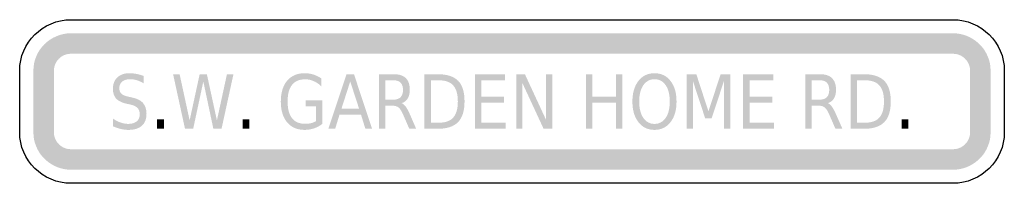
# Model space of a CAD drawing. Header units: inches. Extents: x -0.5 to 0.5, y -0.08 to 0.08.
import ezdxf

# ---------------------------------------------------------------- set-up
doc = ezdxf.new("R2010")
doc.units = ezdxf.units.IN
doc.header["$MEASUREMENT"] = 0

msp = doc.modelspace()

# ---------------------------------------------------------------- hatches: boundary and pattern name
for points in [[(-0.4479, 0.0694), (-0.4517, 0.0693), (-0.4554, 0.0687), (-0.459, 0.0678), (-0.4625, 0.0665), (-0.4659, 0.0649), (-0.4691, 0.063), (-0.4721, 0.0608), (-0.4749, 0.0583), (-0.4774, 0.0555), (-0.4797, 0.0525), (-0.4816, 0.0493), (-0.4832, 0.0459), (-0.4845, 0.0423), (-0.4854, 0.0387), (-0.4859, 0.035), (-0.4861, 0.0312), (-0.4653, 0.0312), (-0.4652, 0.033), (-0.4649, 0.0346), (-0.4645, 0.0363), (-0.464, 0.0379), (-0.4632, 0.0394), (-0.4624, 0.0409), (-0.4613, 0.0423), (-0.4602, 0.0435), (-0.4589, 0.0447), (-0.4576, 0.0457), (-0.4561, 0.0466), (-0.4546, 0.0473), (-0.453, 0.0479), (-0.4513, 0.0483), (-0.4496, 0.0485), (-0.4479, 0.0486), (-0.4479, 0.0694)], [(-0.4479, 0.0486), (0.4479, 0.0486), (0.4479, 0.0694), (-0.4479, 0.0694), (-0.4479, 0.0486)], [(0.4861, 0.0312), (0.4859, 0.0348), (0.4855, 0.0383), (0.4847, 0.0417), (0.4835, 0.045), (0.4821, 0.0483), (0.4804, 0.0514), (0.4784, 0.0543), (0.4761, 0.057), (0.4736, 0.0595), (0.4709, 0.0617), (0.468, 0.0637), (0.4649, 0.0654), (0.4617, 0.0669), (0.4584, 0.068), (0.4549, 0.0688), (0.4514, 0.0693), (0.4479, 0.0694), (0.4479, 0.0486), (0.4495, 0.0485), (0.4511, 0.0483), (0.4527, 0.0479), (0.4542, 0.0474), (0.4557, 0.0468), (0.4571, 0.046), (0.4584, 0.0451), (0.4596, 0.0441), (0.4607, 0.0429), (0.4618, 0.0417), (0.4627, 0.0404), (0.4635, 0.039), (0.4641, 0.0375), (0.4646, 0.036), (0.465, 0.0344), (0.4652, 0.0329), (0.4653, 0.0312), (0.4861, 0.0312)], [(-0.4653, -0.0313), (-0.4653, 0.0312), (-0.4861, 0.0312), (-0.4861, -0.0313), (-0.4653, -0.0313)], [(0.4653, 0.0312), (0.4653, -0.0313), (0.4861, -0.0313), (0.4861, 0.0312), (0.4653, 0.0312)], [(-0.3442, 0.0278), (-0.3376, 0.0278), (-0.3274, -0.0192), (-0.3172, 0.0278), (-0.3099, 0.0278), (-0.2997, -0.0192), (-0.2895, 0.0278), (-0.2829, 0.0278), (-0.295, -0.0278), (-0.3033, -0.0278), (-0.3135, 0.0204), (-0.3238, -0.0278), (-0.3321, -0.0278), (-0.3442, 0.0278)], [(-0.0377, 0.0278), (-0.0071, 0.0278), (-0.0071, 0.0215), (-0.0311, 0.0215), (-0.0311, 0.005), (-0.008, 0.005), (-0.008, -0.0013), (-0.0311, -0.0013), (-0.0311, -0.0215), (-0.0065, -0.0215), (-0.0065, -0.0278), (-0.0377, -0.0278), (-0.0377, 0.0278)], [(0.0043, 0.0278), (0.0131, 0.0278), (0.0346, -0.0187), (0.0346, 0.0278), (0.041, 0.0278), (0.041, -0.0278), (0.0321, -0.0278), (0.0106, 0.0187), (0.0106, -0.0278), (0.0043, -0.0278), (0.0043, 0.0278)], [(0.0751, 0.0278), (0.0817, 0.0278), (0.0817, 0.005), (0.1055, 0.005), (0.1055, 0.0278), (0.112, 0.0278), (0.112, -0.0278), (0.1055, -0.0278), (0.1055, -0.0013), (0.0817, -0.0013), (0.0817, -0.0278), (0.0751, -0.0278), (0.0751, 0.0278)], [(0.1774, 0.0278), (0.1872, 0.0278), (0.1995, -0.01), (0.2119, 0.0278), (0.2217, 0.0278), (0.2217, -0.0278), (0.2153, -0.0278), (0.2153, 0.021), (0.2028, -0.0171), (0.1962, -0.0171), (0.1837, 0.021), (0.1837, -0.0278), (0.1774, -0.0278), (0.1774, 0.0278)], [(0.2347, 0.0278), (0.2653, 0.0278), (0.2653, 0.0215), (0.2413, 0.0215), (0.2413, 0.005), (0.2644, 0.005), (0.2644, -0.0013), (0.2413, -0.0013), (0.2413, -0.0215), (0.266, -0.0215), (0.266, -0.0278), (0.2347, -0.0278), (0.2347, 0.0278)], [(-0.3604, -0.0183), (-0.3536, -0.0183), (-0.3536, -0.0278), (-0.3604, -0.0278), (-0.3604, -0.0183)], [(-0.2736, -0.0183), (-0.2668, -0.0183), (-0.2668, -0.0278), (-0.2736, -0.0278), (-0.2736, -0.0183)], [(0.3957, -0.0183), (0.4026, -0.0183), (0.4026, -0.0278), (0.3957, -0.0278), (0.3957, -0.0183)], [(-0.4861, -0.0313), (-0.4859, -0.0348), (-0.4855, -0.0383), (-0.4847, -0.0417), (-0.4835, -0.045), (-0.4821, -0.0483), (-0.4804, -0.0514), (-0.4784, -0.0543), (-0.4761, -0.057), (-0.4736, -0.0595), (-0.4709, -0.0617), (-0.468, -0.0637), (-0.4649, -0.0654), (-0.4617, -0.0669), (-0.4584, -0.068), (-0.4549, -0.0688), (-0.4514, -0.0693), (-0.4479, -0.0694), (-0.4479, -0.0486), (-0.4495, -0.0485), (-0.4511, -0.0483), (-0.4527, -0.0479), (-0.4542, -0.0474), (-0.4557, -0.0468), (-0.4571, -0.046), (-0.4584, -0.0451), (-0.4596, -0.0441), (-0.4607, -0.0429), (-0.4618, -0.0417), (-0.4627, -0.0404), (-0.4635, -0.039), (-0.4641, -0.0375), (-0.4646, -0.036), (-0.465, -0.0344), (-0.4652, -0.0329), (-0.4653, -0.0313), (-0.4861, -0.0313)], [(0.4479, -0.0694), (0.4514, -0.0693), (0.4549, -0.0688), (0.4584, -0.068), (0.4617, -0.0669), (0.4649, -0.0654), (0.468, -0.0637), (0.4709, -0.0617), (0.4736, -0.0595), (0.4761, -0.057), (0.4784, -0.0543), (0.4804, -0.0514), (0.4821, -0.0483), (0.4835, -0.045), (0.4847, -0.0417), (0.4855, -0.0383), (0.4859, -0.0348), (0.4861, -0.0313), (0.4653, -0.0313), (0.4652, -0.0329), (0.465, -0.0344), (0.4646, -0.036), (0.4641, -0.0375), (0.4635, -0.039), (0.4627, -0.0404), (0.4618, -0.0417), (0.4607, -0.0429), (0.4596, -0.0441), (0.4584, -0.0451), (0.4571, -0.046), (0.4557, -0.0468), (0.4542, -0.0474), (0.4527, -0.0479), (0.4511, -0.0483), (0.4495, -0.0485), (0.4479, -0.0486), (0.4479, -0.0694)], [(0.4479, -0.0486), (-0.4479, -0.0486), (-0.4479, -0.0694), (0.4479, -0.0694), (0.4479, -0.0486)]]:
    msp.add_hatch(color=7).paths.add_polyline_path(points)
h = msp.add_hatch(color=7)
edge = h.paths.add_edge_path()
edge.add_line((-0.3742, 0.026), (-0.3742, 0.0186))
edge.add_spline(control_points=[(-0.3742, 0.0186), (-0.3766, 0.02), (-0.379, 0.021), (-0.3812, 0.0217), (-0.3834, 0.0223), (-0.3855, 0.0227), (-0.3876, 0.0227), (-0.3912, 0.0227), (-0.3939, 0.0219), (-0.3959, 0.0203), (-0.3978, 0.0187), (-0.3988, 0.0165), (-0.3988, 0.0135), (-0.3988, 0.0111), (-0.3981, 0.0092), (-0.3968, 0.008), (-0.3955, 0.0067), (-0.3931, 0.0057), (-0.3895, 0.0049)], knot_values=[0, 0, 0, 0, 1, 1, 1, 2, 2, 2, 3, 3, 3, 4, 4, 4, 5, 5, 5, 6, 6, 6, 6], degree=3, periodic=0)
edge.add_line((-0.3895, 0.0049), (-0.3856, 0.004))
edge.add_spline(control_points=[(-0.3856, 0.004), (-0.3807, 0.0029), (-0.377, 0.0011), (-0.3747, -0.0016), (-0.3724, -0.0043), (-0.3712, -0.0079), (-0.3712, -0.0124), (-0.3712, -0.0178), (-0.3728, -0.0219), (-0.3759, -0.0247), (-0.3791, -0.0275), (-0.3837, -0.0289), (-0.3898, -0.0289), (-0.3921, -0.0289), (-0.3945, -0.0286), (-0.3971, -0.028), (-0.3997, -0.0274), (-0.4024, -0.0265), (-0.4051, -0.0253)], knot_values=[0, 0, 0, 0, 1, 1, 1, 2, 2, 2, 3, 3, 3, 4, 4, 4, 5, 5, 5, 6, 6, 6, 6], degree=3, periodic=0)
edge.add_line((-0.4051, -0.0253), (-0.4051, -0.0176))
edge.add_spline(control_points=[(-0.4051, -0.0176), (-0.4025, -0.0193), (-0.3999, -0.0206), (-0.3973, -0.0215), (-0.3948, -0.0223), (-0.3923, -0.0228), (-0.3898, -0.0228), (-0.3861, -0.0228), (-0.3832, -0.0219), (-0.3811, -0.0202), (-0.3791, -0.0185), (-0.3781, -0.0161), (-0.3781, -0.013), (-0.3781, -0.0103), (-0.3788, -0.0081), (-0.3803, -0.0066), (-0.3817, -0.0051), (-0.3841, -0.0039), (-0.3875, -0.0031)], knot_values=[0, 0, 0, 0, 1, 1, 1, 2, 2, 2, 3, 3, 3, 4, 4, 4, 5, 5, 5, 6, 6, 6, 6], degree=3, periodic=0)
edge.add_line((-0.3875, -0.0031), (-0.3914, -0.0023))
edge.add_spline(control_points=[(-0.3914, -0.0023), (-0.3963, -0.0011), (-0.3999, 0.0006), (-0.4021, 0.003), (-0.4042, 0.0054), (-0.4053, 0.0087), (-0.4053, 0.0129), (-0.4053, 0.0178), (-0.4038, 0.0217), (-0.4008, 0.0245), (-0.3978, 0.0274), (-0.3936, 0.0288), (-0.3883, 0.0288), (-0.3861, 0.0288), (-0.3837, 0.0285), (-0.3814, 0.0281), (-0.379, 0.0276), (-0.3766, 0.0269), (-0.3742, 0.026)], knot_values=[0, 0, 0, 0, 1, 1, 1, 2, 2, 2, 3, 3, 3, 4, 4, 4, 5, 5, 5, 6, 6, 6, 6], degree=3, periodic=0)
h = msp.add_hatch(color=7)
edge = h.paths.add_edge_path()
edge.add_line((-0.1989, -0.0199), (-0.1989, -0.0049))
edge.add_line((-0.1989, -0.0049), (-0.2097, -0.0049))
edge.add_line((-0.2097, -0.0049), (-0.2097, 0.0012))
edge.add_line((-0.2097, 0.0012), (-0.1925, 0.0012))
edge.add_line((-0.1925, 0.0012), (-0.1925, -0.0226))
edge.add_spline(control_points=[(-0.1925, -0.0226), (-0.195, -0.0247), (-0.1978, -0.0262), (-0.2008, -0.0273), (-0.2039, -0.0283), (-0.2071, -0.0289), (-0.2106, -0.0289), (-0.2182, -0.0289), (-0.2241, -0.0263), (-0.2284, -0.0212), (-0.2326, -0.0162), (-0.2348, -0.0091), (-0.2348, -0.0001), (-0.2348, 0.009), (-0.2326, 0.0161), (-0.2284, 0.0212), (-0.2241, 0.0262), (-0.2182, 0.0288), (-0.2106, 0.0288), (-0.2074, 0.0288), (-0.2044, 0.0283), (-0.2016, 0.0274), (-0.1987, 0.0265), (-0.1961, 0.0252), (-0.1937, 0.0235)], knot_values=[0, 0, 0, 0, 1, 1, 1, 2, 2, 2, 3, 3, 3, 4, 4, 4, 5, 5, 5, 6, 6, 6, 7, 7, 7, 8, 8, 8, 8], degree=3, periodic=0)
edge.add_line((-0.1937, 0.0235), (-0.1937, 0.0155))
edge.add_spline(control_points=[(-0.1937, 0.0155), (-0.1961, 0.0179), (-0.1987, 0.0196), (-0.2015, 0.0208), (-0.2042, 0.022), (-0.207, 0.0226), (-0.2101, 0.0226), (-0.216, 0.0226), (-0.2204, 0.0207), (-0.2234, 0.0169), (-0.2264, 0.0131), (-0.2279, 0.0075), (-0.2279, -0.0001), (-0.2279, -0.0075), (-0.2264, -0.0132), (-0.2234, -0.017), (-0.2204, -0.0208), (-0.216, -0.0227), (-0.2101, -0.0227), (-0.2077, -0.0227), (-0.2056, -0.0225), (-0.2038, -0.022), (-0.202, -0.0215), (-0.2004, -0.0208), (-0.1989, -0.0199)], knot_values=[0, 0, 0, 0, 1, 1, 1, 2, 2, 2, 3, 3, 3, 4, 4, 4, 5, 5, 5, 6, 6, 6, 7, 7, 7, 8, 8, 8, 8], degree=3, periodic=0)
h = msp.add_hatch(color=7)
h.paths.add_polyline_path([(-0.168, 0.0278), (-0.1605, 0.0278), (-0.1421, -0.0278), (-0.1489, -0.0278), (-0.1533, -0.0135), (-0.1752, -0.0135), (-0.1796, -0.0278), (-0.1865, -0.0278), (-0.168, 0.0278)])
h.paths.add_polyline_path([(-0.1643, 0.0204), (-0.1732, -0.0073), (-0.1553, -0.0073), (-0.1643, 0.0204)], flags=0)
h = msp.add_hatch(color=7)
edge = h.paths.add_edge_path()
edge.add_spline(control_points=[(-0.1121, -0.0017), (-0.1106, -0.0023), (-0.1093, -0.0034), (-0.1079, -0.0052), (-0.1066, -0.007), (-0.1053, -0.0095), (-0.1039, -0.0126)], knot_values=[0, 0, 0, 0, 1, 1, 1, 2, 2, 2, 2], degree=3, periodic=0)
edge.add_line((-0.1039, -0.0126), (-0.0973, -0.0278))
edge.add_line((-0.0973, -0.0278), (-0.1043, -0.0278))
edge.add_line((-0.1043, -0.0278), (-0.1105, -0.0135))
edge.add_spline(control_points=[(-0.1105, -0.0135), (-0.1121, -0.0098), (-0.1137, -0.0073), (-0.1152, -0.0061), (-0.1167, -0.0049), (-0.1187, -0.0043), (-0.1213, -0.0043)], knot_values=[0, 0, 0, 0, 1, 1, 1, 2, 2, 2, 2], degree=3, periodic=0)
edge.add_line((-0.1213, -0.0043), (-0.1285, -0.0043))
edge.add_line((-0.1285, -0.0043), (-0.1285, -0.0278))
edge.add_line((-0.1285, -0.0278), (-0.135, -0.0278))
edge.add_line((-0.135, -0.0278), (-0.135, 0.0278))
edge.add_line((-0.135, 0.0278), (-0.1202, 0.0278))
edge.add_spline(control_points=[(-0.1202, 0.0278), (-0.1147, 0.0278), (-0.1106, 0.0265), (-0.1078, 0.0238), (-0.1051, 0.0211), (-0.1038, 0.0171), (-0.1038, 0.0118), (-0.1038, 0.0083), (-0.1045, 0.0054), (-0.1059, 0.0031), (-0.1073, 0.0008), (-0.1093, -0.0008), (-0.1121, -0.0017)], knot_values=[0, 0, 0, 0, 1, 1, 1, 2, 2, 2, 3, 3, 3, 4, 4, 4, 4], degree=3, periodic=0)
edge = h.paths.add_edge_path(flags=0)
edge.add_line((-0.1285, 0.0216), (-0.1285, 0.0019))
edge.add_line((-0.1285, 0.0019), (-0.1202, 0.0019))
edge.add_spline(control_points=[(-0.1202, 0.0019), (-0.1171, 0.0019), (-0.1147, 0.0027), (-0.1131, 0.0044), (-0.1115, 0.0061), (-0.1107, 0.0085), (-0.1107, 0.0118), (-0.1107, 0.015), (-0.1115, 0.0175), (-0.1131, 0.0191), (-0.1147, 0.0208), (-0.1171, 0.0216), (-0.1202, 0.0216)], knot_values=[0, 0, 0, 0, 1, 1, 1, 2, 2, 2, 3, 3, 3, 4, 4, 4, 4], degree=3, periodic=0)
edge.add_line((-0.1202, 0.0216), (-0.1285, 0.0216))
h = msp.add_hatch(color=7)
edge = h.paths.add_edge_path()
edge.add_line((-0.0889, 0.0278), (-0.0754, 0.0278))
edge.add_spline(control_points=[(-0.0754, 0.0278), (-0.066, 0.0278), (-0.0591, 0.0255), (-0.0547, 0.0211), (-0.0503, 0.0166), (-0.0482, 0.0096), (-0.0482, 0.0001), (-0.0482, -0.0095), (-0.0504, -0.0166), (-0.0548, -0.021), (-0.0592, -0.0255), (-0.0661, -0.0278), (-0.0754, -0.0278)], knot_values=[0, 0, 0, 0, 1, 1, 1, 2, 2, 2, 3, 3, 3, 4, 4, 4, 4], degree=3, periodic=0)
edge.add_line((-0.0754, -0.0278), (-0.0889, -0.0278))
edge.add_line((-0.0889, -0.0278), (-0.0889, 0.0278))
edge = h.paths.add_edge_path(flags=0)
edge.add_line((-0.0823, 0.0216), (-0.0823, -0.0216))
edge.add_line((-0.0823, -0.0216), (-0.0744, -0.0216))
edge.add_spline(control_points=[(-0.0744, -0.0216), (-0.0677, -0.0216), (-0.0628, -0.0199), (-0.0597, -0.0164), (-0.0566, -0.0129), (-0.055, -0.0074), (-0.055, 0.0001), (-0.055, 0.0075), (-0.0566, 0.0129), (-0.0597, 0.0164), (-0.0628, 0.0199), (-0.0677, 0.0216), (-0.0744, 0.0216)], knot_values=[0, 0, 0, 0, 1, 1, 1, 2, 2, 2, 3, 3, 3, 4, 4, 4, 4], degree=3, periodic=0)
edge.add_line((-0.0744, 0.0216), (-0.0823, 0.0216))
h = msp.add_hatch(color=7)
edge = h.paths.add_edge_path()
edge.add_spline(control_points=[(0.1447, 0.0288), (0.1515, 0.0288), (0.157, 0.0262), (0.161, 0.0209), (0.1651, 0.0157), (0.1671, 0.0087), (0.1671, -0.0001), (0.1671, -0.0088), (0.1651, -0.0158), (0.161, -0.021), (0.157, -0.0262), (0.1515, -0.0289), (0.1447, -0.0289), (0.1379, -0.0289), (0.1325, -0.0263), (0.1284, -0.021), (0.1243, -0.0158), (0.1223, -0.0088), (0.1223, -0.0001), (0.1223, 0.0087), (0.1243, 0.0157), (0.1284, 0.0209), (0.1325, 0.0262), (0.1379, 0.0288), (0.1447, 0.0288)], knot_values=[0, 0, 0, 0, 1, 1, 1, 2, 2, 2, 3, 3, 3, 4, 4, 4, 5, 5, 5, 6, 6, 6, 7, 7, 7, 8, 8, 8, 8], degree=3, periodic=0)
edge = h.paths.add_edge_path(flags=0)
edge.add_spline(control_points=[(0.1447, 0.0227), (0.14, 0.0227), (0.1362, 0.0206), (0.1334, 0.0166), (0.1306, 0.0125), (0.1292, 0.007), (0.1292, -0.0001), (0.1292, -0.0071), (0.1306, -0.0126), (0.1334, -0.0167), (0.1362, -0.0207), (0.14, -0.0228), (0.1447, -0.0228), (0.1495, -0.0228), (0.1533, -0.0207), (0.1561, -0.0167), (0.1589, -0.0126), (0.1602, -0.0071), (0.1602, -0.0001), (0.1602, 0.007), (0.1589, 0.0125), (0.1561, 0.0166), (0.1533, 0.0206), (0.1495, 0.0227), (0.1447, 0.0227)], knot_values=[0, 0, 0, 0, 1, 1, 1, 2, 2, 2, 3, 3, 3, 4, 4, 4, 5, 5, 5, 6, 6, 6, 7, 7, 7, 8, 8, 8, 8], degree=3, periodic=0)
h = msp.add_hatch(color=7)
edge = h.paths.add_edge_path()
edge.add_spline(control_points=[(0.3208, -0.0017), (0.3222, -0.0023), (0.3236, -0.0034), (0.3249, -0.0052), (0.3262, -0.007), (0.3275, -0.0095), (0.3289, -0.0126)], knot_values=[0, 0, 0, 0, 1, 1, 1, 2, 2, 2, 2], degree=3, periodic=0)
edge.add_line((0.3289, -0.0126), (0.3356, -0.0278))
edge.add_line((0.3356, -0.0278), (0.3285, -0.0278))
edge.add_line((0.3285, -0.0278), (0.3223, -0.0135))
edge.add_spline(control_points=[(0.3223, -0.0135), (0.3207, -0.0098), (0.3192, -0.0073), (0.3177, -0.0061), (0.3162, -0.0049), (0.3141, -0.0043), (0.3115, -0.0043)], knot_values=[0, 0, 0, 0, 1, 1, 1, 2, 2, 2, 2], degree=3, periodic=0)
edge.add_line((0.3115, -0.0043), (0.3044, -0.0043))
edge.add_line((0.3044, -0.0043), (0.3044, -0.0278))
edge.add_line((0.3044, -0.0278), (0.2978, -0.0278))
edge.add_line((0.2978, -0.0278), (0.2978, 0.0278))
edge.add_line((0.2978, 0.0278), (0.3126, 0.0278))
edge.add_spline(control_points=[(0.3126, 0.0278), (0.3181, 0.0278), (0.3223, 0.0265), (0.325, 0.0238), (0.3277, 0.0211), (0.3291, 0.0171), (0.3291, 0.0118), (0.3291, 0.0083), (0.3284, 0.0054), (0.327, 0.0031), (0.3256, 0.0008), (0.3235, -0.0008), (0.3208, -0.0017)], knot_values=[0, 0, 0, 0, 1, 1, 1, 2, 2, 2, 3, 3, 3, 4, 4, 4, 4], degree=3, periodic=0)
edge = h.paths.add_edge_path(flags=0)
edge.add_line((0.3044, 0.0216), (0.3044, 0.0019))
edge.add_line((0.3044, 0.0019), (0.3126, 0.0019))
edge.add_spline(control_points=[(0.3126, 0.0019), (0.3158, 0.0019), (0.3182, 0.0027), (0.3198, 0.0044), (0.3214, 0.0061), (0.3222, 0.0085), (0.3222, 0.0118), (0.3222, 0.015), (0.3214, 0.0175), (0.3198, 0.0191), (0.3182, 0.0208), (0.3158, 0.0216), (0.3126, 0.0216)], knot_values=[0, 0, 0, 0, 1, 1, 1, 2, 2, 2, 3, 3, 3, 4, 4, 4, 4], degree=3, periodic=0)
edge.add_line((0.3126, 0.0216), (0.3044, 0.0216))
h = msp.add_hatch(color=7)
edge = h.paths.add_edge_path()
edge.add_line((0.344, 0.0278), (0.3574, 0.0278))
edge.add_spline(control_points=[(0.3574, 0.0278), (0.3668, 0.0278), (0.3737, 0.0255), (0.3781, 0.0211), (0.3825, 0.0166), (0.3847, 0.0096), (0.3847, 0.0001), (0.3847, -0.0095), (0.3825, -0.0166), (0.3781, -0.021), (0.3737, -0.0255), (0.3668, -0.0278), (0.3574, -0.0278)], knot_values=[0, 0, 0, 0, 1, 1, 1, 2, 2, 2, 3, 3, 3, 4, 4, 4, 4], degree=3, periodic=0)
edge.add_line((0.3574, -0.0278), (0.344, -0.0278))
edge.add_line((0.344, -0.0278), (0.344, 0.0278))
edge = h.paths.add_edge_path(flags=0)
edge.add_line((0.3505, 0.0216), (0.3505, -0.0216))
edge.add_line((0.3505, -0.0216), (0.3584, -0.0216))
edge.add_spline(control_points=[(0.3584, -0.0216), (0.3651, -0.0216), (0.37, -0.0199), (0.3731, -0.0164), (0.3762, -0.0129), (0.3778, -0.0074), (0.3778, 0.0001), (0.3778, 0.0075), (0.3762, 0.0129), (0.3731, 0.0164), (0.37, 0.0199), (0.3651, 0.0216), (0.3584, 0.0216)], knot_values=[0, 0, 0, 0, 1, 1, 1, 2, 2, 2, 3, 3, 3, 4, 4, 4, 4], degree=3, periodic=0)
edge.add_line((0.3584, 0.0216), (0.3505, 0.0216))

# ---------------------------------------------------------------- linework, layer by layer
at = {"color": 7}
for points in [[(-0.4479, 0.0833), (0.4479, 0.0833)], [(-0.5, -0.0313), (-0.5, 0.0312)], [(0.5, 0.0312), (0.5, -0.0313)], [(0.4479, -0.0833), (-0.4479, -0.0833)]]:
    msp.add_lwpolyline(points, dxfattribs=at)
for points in [[(-0.5, 0.0312), (-0.5, 0.06), (-0.4767, 0.0833), (-0.4479, 0.0833)], [(0.4479, 0.0833), (0.4767, 0.0833), (0.5, 0.06), (0.5, 0.0312)], [(-0.4479, -0.0833), (-0.4767, -0.0833), (-0.5, -0.06), (-0.5, -0.0313)], [(0.5, -0.0313), (0.5, -0.06), (0.4767, -0.0833), (0.4479, -0.0833)]]:
    msp.add_open_spline(points, degree=3, dxfattribs=at)

doc.saveas('drawing.dxf')
